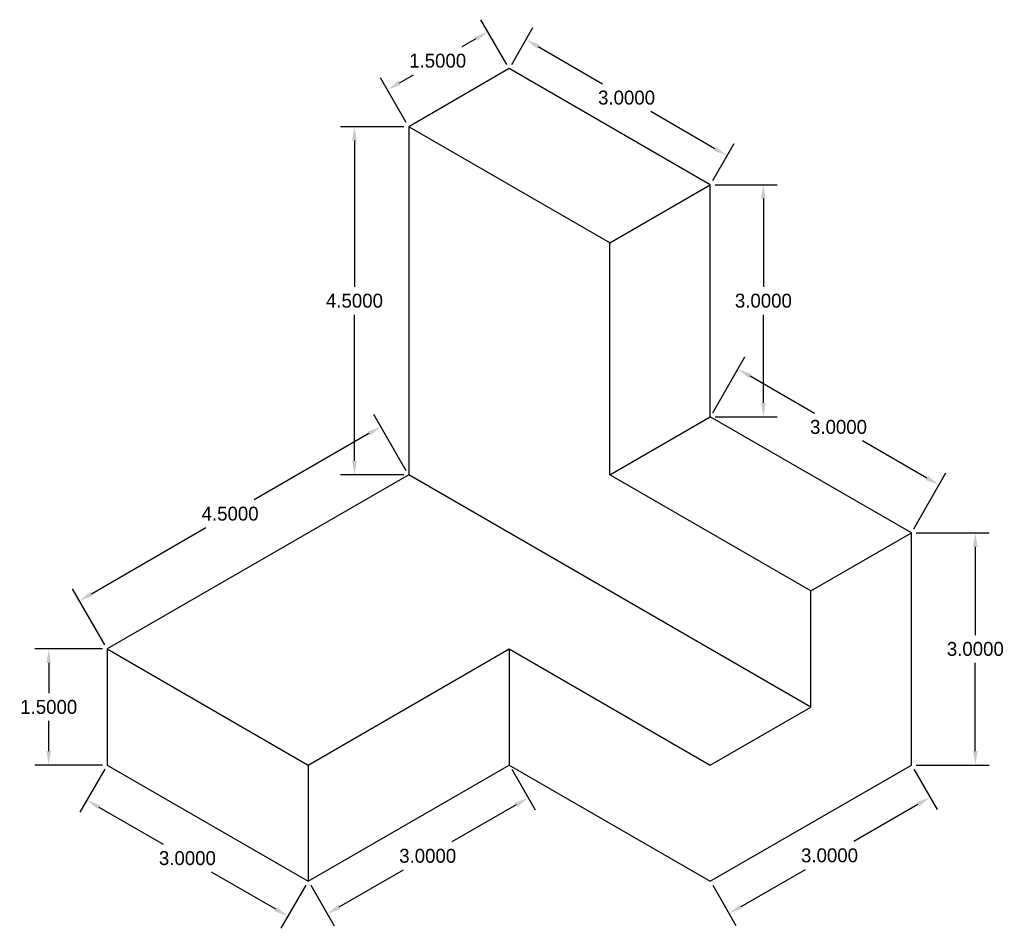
# Model space of a CAD drawing. Header units: inches. Extents: x -33 to 201, y -15 to 35.
# Tile 1 of 10: x -33 to -20, y -12 to 0. Entities that reach past the tile are written whole.
import ezdxf

# ---------------------------------------------------------------- set-up
doc = ezdxf.new("R2010")
doc.units = ezdxf.units.IN
doc.header["$MEASUREMENT"] = 0
doc.dimstyles.get("Standard").update_dxf_attribs({"dimtxt": 0.18, "dimasz": 0.18, "dimexe": 0.18, "dimexo": 0.0625, "dimgap": 0.09, "dimtad": 0, "dimtih": 1, "dimtoh": 1, "dimdec": 4, "dimzin": 0, "dimdsep": 46, "dimtxsty": 'Standard', "dimcen": 0.09, "dimadec": 0, "dimazin": 0, "dimtfac": 1, "dimtdec": 4, "dimtofl": 0, "dimtmove": 0, "dimatfit": 3, "dimfxl": 0, "dimtolj": 1, "dimtzin": 0, "dimarcsym": 0})

# ---------------------------------------------------------------- blocks, each defined once
blk = doc.blocks.new('*D124')
at = {"color": 0, "linetype": 'Continuous', "lineweight": -2}
for p, q in [((-32.116, -8.485), (-32.989, -8.485)), ((-32.809, -8.665), (-32.809, -9.055)), ((-32.809, -9.805), (-32.809, -9.415)), ((-32.116, -9.985), (-32.989, -9.985))]:
    blk.add_line(p, q, dxfattribs=at)
at = {"color": 0, "linetype": 'Continuous'}
for points in [[(-32.839, -8.665), (-32.779, -8.665), (-32.809, -8.485)], [(-32.839, -9.805), (-32.779, -9.805), (-32.809, -9.985)]]:
    blk.add_solid(points, dxfattribs=at)
at = {"layer": 'Defpoints', "color": 0, "linetype": 'Continuous'}
for p in [(-32.054, -8.485), (-32.809, -9.985), (-32.054, -9.985)]:
    blk.add_point(p, dxfattribs=at)
at = {"color": 0, "linetype": 'Continuous', "insert": (-32.809, -9.235), "char_height": 0.18, "attachment_point": 5}
blk.add_mtext('\\A1;1.5000', dxfattribs=at)
blk = doc.blocks.new('*D126')
at = {"color": 0, "linetype": 'Continuous', "lineweight": -2}
for p, q in [((-32.085, -10.039), (-32.406, -10.595)), ((-32.16, -10.529), (-31.329, -11.009)), ((-29.874, -11.849), (-30.705, -11.369)), ((-29.487, -11.539), (-29.808, -12.095))]:
    blk.add_line(p, q, dxfattribs=at)
at = {"color": 0, "linetype": 'Continuous'}
for points in [[(-32.145, -10.503), (-32.175, -10.555), (-32.316, -10.439)], [(-29.859, -11.823), (-29.889, -11.875), (-29.718, -11.939)]]:
    blk.add_solid(points, dxfattribs=at)
at = {"layer": 'Defpoints', "color": 0, "linetype": 'Continuous'}
for p in [(-32.054, -9.985), (-32.316, -10.439), (-29.456, -11.485)]:
    blk.add_point(p, dxfattribs=at)
at = {"color": 0, "linetype": 'Continuous', "insert": (-31.017, -11.189), "char_height": 0.18, "attachment_point": 5}
blk.add_mtext('\\A1;3.0000', dxfattribs=at)
blk = doc.blocks.new('*D127')
at = {"color": 0, "linetype": 'Continuous', "lineweight": -2}
for p, q in [((-26.826, -10.039), (-26.523, -10.565)), ((-26.769, -10.499), (-27.6, -10.979)), ((-29.055, -11.819), (-28.224, -11.339)), ((-29.424, -11.539), (-29.121, -12.065))]:
    blk.add_line(p, q, dxfattribs=at)
at = {"color": 0, "linetype": 'Continuous'}
for points in [[(-26.784, -10.473), (-26.754, -10.525), (-26.613, -10.409)], [(-29.07, -11.793), (-29.04, -11.845), (-29.211, -11.909)]]:
    blk.add_solid(points, dxfattribs=at)
at = {"layer": 'Defpoints', "color": 0, "linetype": 'Continuous'}
for p in [(-26.858, -9.985), (-26.613, -10.409), (-29.456, -11.485)]:
    blk.add_point(p, dxfattribs=at)
at = {"color": 0, "linetype": 'Continuous', "insert": (-27.912, -11.159), "char_height": 0.18, "attachment_point": 5}
blk.add_mtext('\\A1;3.0000', dxfattribs=at)
blk = doc.blocks.new('*D128')
at = {"color": 0, "linetype": 'Continuous', "lineweight": -2}
for p, q in [((-21.63, -10.039), (-21.33, -10.559)), ((-21.576, -10.493), (-22.407, -10.973)), ((-23.862, -11.813), (-23.031, -11.333)), ((-24.228, -11.539), (-23.928, -12.059))]:
    blk.add_line(p, q, dxfattribs=at)
at = {"color": 0, "linetype": 'Continuous'}
for points in [[(-21.591, -10.467), (-21.561, -10.519), (-21.42, -10.403)], [(-23.877, -11.787), (-23.847, -11.839), (-24.018, -11.903)]]:
    blk.add_solid(points, dxfattribs=at)
at = {"layer": 'Defpoints', "color": 0, "linetype": 'Continuous'}
for p in [(-21.662, -9.985), (-21.42, -10.403), (-24.26, -11.485)]:
    blk.add_point(p, dxfattribs=at)
at = {"color": 0, "linetype": 'Continuous', "insert": (-22.719, -11.153), "char_height": 0.18, "attachment_point": 5}
blk.add_mtext('\\A1;3.0000', dxfattribs=at)
blk = doc.blocks.new('*D129')
at = {"color": 0, "linetype": 'Continuous', "lineweight": -2}
for p, q in [((-21.599, -6.985), (-20.655, -6.985)), ((-20.835, -7.165), (-20.835, -8.305)), ((-20.835, -9.805), (-20.835, -8.665)), ((-21.599, -9.985), (-20.655, -9.985))]:
    blk.add_line(p, q, dxfattribs=at)
at = {"color": 0, "linetype": 'Continuous'}
for points in [[(-20.865, -7.165), (-20.805, -7.165), (-20.835, -6.985)], [(-20.865, -9.805), (-20.805, -9.805), (-20.835, -9.985)]]:
    blk.add_solid(points, dxfattribs=at)
at = {"layer": 'Defpoints', "color": 0, "linetype": 'Continuous'}
for p in [(-21.662, -6.985), (-21.662, -9.985), (-20.835, -9.985)]:
    blk.add_point(p, dxfattribs=at)
at = {"color": 0, "linetype": 'Continuous', "insert": (-20.835, -8.485), "char_height": 0.18, "attachment_point": 5}
blk.add_mtext('\\A1;3.0000', dxfattribs=at)
blk = doc.blocks.new('*D130')
at = {"color": 0, "linetype": 'Continuous', "lineweight": -2}
for p, q in [((-24.228, -5.431), (-23.812, -4.71)), ((-23.746, -4.956), (-22.915, -5.436)), ((-21.46, -6.276), (-22.291, -5.796)), ((-21.63, -6.931), (-21.214, -6.21))]:
    blk.add_line(p, q, dxfattribs=at)
at = {"color": 0, "linetype": 'Continuous'}
for points in [[(-23.731, -4.93), (-23.761, -4.982), (-23.902, -4.866)], [(-21.445, -6.25), (-21.475, -6.302), (-21.304, -6.366)]]:
    blk.add_solid(points, dxfattribs=at)
at = {"layer": 'Defpoints', "color": 0, "linetype": 'Continuous'}
for p in [(-24.26, -5.485), (-21.304, -6.366), (-21.662, -6.985)]:
    blk.add_point(p, dxfattribs=at)
at = {"color": 0, "linetype": 'Continuous', "insert": (-22.603, -5.616), "char_height": 0.18, "attachment_point": 5}
blk.add_mtext('\\A1;3.0000', dxfattribs=at)
blk = doc.blocks.new('*D131')
at = {"color": 0, "linetype": 'Continuous', "lineweight": -2}
for p, q in [((-24.197, -2.485), (-23.394, -2.485)), ((-23.574, -2.665), (-23.574, -3.805)), ((-23.574, -5.305), (-23.574, -4.165)), ((-24.197, -5.485), (-23.394, -5.485))]:
    blk.add_line(p, q, dxfattribs=at)
at = {"color": 0, "linetype": 'Continuous'}
for points in [[(-23.604, -2.665), (-23.544, -2.665), (-23.574, -2.485)], [(-23.604, -5.305), (-23.544, -5.305), (-23.574, -5.485)]]:
    blk.add_solid(points, dxfattribs=at)
at = {"layer": 'Defpoints', "color": 0, "linetype": 'Continuous'}
for p in [(-24.26, -2.485), (-24.26, -5.485), (-23.574, -5.485)]:
    blk.add_point(p, dxfattribs=at)
at = {"color": 0, "linetype": 'Continuous', "insert": (-23.574, -3.985), "char_height": 0.18, "attachment_point": 5}
blk.add_mtext('\\A1;3.0000', dxfattribs=at)
blk = doc.blocks.new('*D132')
at = {"color": 0, "linetype": 'Continuous', "lineweight": -2}
for p, q in [((-26.826, -0.931), (-26.551, -0.454)), ((-26.485, -0.7), (-25.654, -1.18)), ((-24.199, -2.02), (-25.03, -1.54)), ((-24.228, -2.431), (-23.953, -1.954))]:
    blk.add_line(p, q, dxfattribs=at)
at = {"color": 0, "linetype": 'Continuous'}
for points in [[(-26.47, -0.674), (-26.5, -0.726), (-26.641, -0.61)], [(-24.184, -1.994), (-24.214, -2.046), (-24.043, -2.11)]]:
    blk.add_solid(points, dxfattribs=at)
at = {"layer": 'Defpoints', "color": 0, "linetype": 'Continuous'}
for p in [(-26.858, -0.985), (-24.043, -2.11), (-24.26, -2.485)]:
    blk.add_point(p, dxfattribs=at)
at = {"color": 0, "linetype": 'Continuous', "insert": (-25.342, -1.36), "char_height": 0.18, "attachment_point": 5}
blk.add_mtext('\\A1;3.0000', dxfattribs=at)
blk = doc.blocks.new('*D133')
at = {"color": 0, "linetype": 'Continuous', "lineweight": -2}
for p, q in [((-26.889, -0.931), (-27.223, -0.352)), ((-27.289, -0.598), (-27.471, -0.703)), ((-28.188, -1.681), (-28.522, -1.102)), ((-28.276, -1.168), (-28.094, -1.063))]:
    blk.add_line(p, q, dxfattribs=at)
at = {"color": 0, "linetype": 'Continuous'}
for points in [[(-27.304, -0.572), (-27.274, -0.624), (-27.133, -0.508)], [(-28.291, -1.142), (-28.261, -1.194), (-28.432, -1.258)]]:
    blk.add_solid(points, dxfattribs=at)
at = {"layer": 'Defpoints', "color": 0, "linetype": 'Continuous'}
for p in [(-26.858, -0.985), (-28.432, -1.258), (-28.157, -1.735)]:
    blk.add_point(p, dxfattribs=at)
at = {"color": 0, "linetype": 'Continuous', "insert": (-27.783, -0.883), "char_height": 0.18, "attachment_point": 5}
blk.add_mtext('\\A1;1.5000', dxfattribs=at)
blk = doc.blocks.new('*D134')
at = {"color": 0, "linetype": 'Continuous', "lineweight": -2}
for p, q in [((-28.219, -1.735), (-29.038, -1.735)), ((-28.858, -1.915), (-28.858, -3.805)), ((-28.858, -6.055), (-28.858, -4.165)), ((-28.219, -6.235), (-29.038, -6.235))]:
    blk.add_line(p, q, dxfattribs=at)
at = {"color": 0, "linetype": 'Continuous'}
for points in [[(-28.888, -1.915), (-28.828, -1.915), (-28.858, -1.735)], [(-28.888, -6.055), (-28.828, -6.055), (-28.858, -6.235)]]:
    blk.add_solid(points, dxfattribs=at)
at = {"layer": 'Defpoints', "color": 0, "linetype": 'Continuous'}
for p in [(-28.157, -1.735), (-28.858, -6.235), (-28.157, -6.235)]:
    blk.add_point(p, dxfattribs=at)
at = {"color": 0, "linetype": 'Continuous', "insert": (-28.858, -3.985), "char_height": 0.18, "attachment_point": 5}
blk.add_mtext('\\A1;4.5000', dxfattribs=at)
blk = doc.blocks.new('*D135')
at = {"color": 0, "linetype": 'Continuous', "lineweight": -2}
for p, q in [((-28.188, -6.181), (-28.606, -5.456)), ((-28.672, -5.702), (-30.153, -6.557)), ((-32.257, -7.772), (-30.777, -6.917)), ((-32.085, -8.431), (-32.503, -7.706))]:
    blk.add_line(p, q, dxfattribs=at)
at = {"color": 0, "linetype": 'Continuous'}
for points in [[(-28.687, -5.676), (-28.657, -5.728), (-28.516, -5.612)], [(-32.272, -7.746), (-32.242, -7.798), (-32.413, -7.862)]]:
    blk.add_solid(points, dxfattribs=at)
at = {"layer": 'Defpoints', "color": 0, "linetype": 'Continuous'}
for p in [(-28.157, -6.235), (-32.413, -7.862), (-32.054, -8.485)]:
    blk.add_point(p, dxfattribs=at)
at = {"color": 0, "linetype": 'Continuous', "insert": (-30.465, -6.737), "char_height": 0.18, "attachment_point": 5}
blk.add_mtext('\\A1;4.5000', dxfattribs=at)

msp = doc.modelspace()

# ---------------------------------------------------------------- linework, layer by layer
at = {"linetype": 'Continuous'}
for p, q in [((-26.85767, -0.98501), (-28.15671, -1.73501)), ((-24.2596, -2.48501), (-26.85767, -0.98501)), ((-28.15671, -1.73501), (-28.15671, -6.23501)), ((-25.55864, -3.23501), (-28.15671, -1.73501)), ((-25.55864, -3.23501), (-24.2596, -2.48501)), ((-24.2596, -5.48501), (-24.2596, -2.48501)), ((-25.55864, -6.23501), (-25.55864, -3.23501)), ((-25.55864, -6.23501), (-24.2596, -5.48501)), ((-21.66152, -6.98501), (-24.2596, -5.48501)), ((-28.15671, -6.23501), (-32.05383, -8.48501)), ((-22.96056, -9.23501), (-28.15671, -6.23501)), ((-22.96056, -7.73501), (-25.55864, -6.23501)), ((-22.96056, -7.73501), (-21.66152, -6.98501)), ((-21.66152, -9.98501), (-21.66152, -6.98501)), ((-22.96056, -9.23501), (-22.96056, -7.73501)), ((-32.05383, -8.48501), (-32.05383, -9.98501)), ((-32.05383, -8.48501), (-29.45575, -9.98501)), ((-29.45575, -9.98501), (-26.85767, -8.48501)), ((-26.85767, -8.48501), (-24.2596, -9.98501)), ((-26.85767, -8.48501), (-26.85767, -9.98501)), ((-24.2596, -9.98501), (-22.96056, -9.23501)), ((-32.05383, -9.98501), (-29.45575, -11.48501)), ((-29.45575, -11.48501), (-26.85767, -9.98501)), ((-29.45575, -9.98501), (-29.45575, -11.48501)), ((-26.85767, -9.98501), (-24.2596, -11.48501)), ((-24.2596, -11.48501), (-21.66152, -9.98501))]:
    msp.add_line(p, q, dxfattribs=at)

# ---------------------------------------------------------------- dimensions: what is measured, and where the dimension line sits
for p1, p2, distance, picture, middle in [((-26.85767, -0.98501), (-28.15671, -1.73501), -0.55075, '*D133', (-27.78257, -0.88305)), ((-26.85767, -0.98501), (-24.2596, -2.48501), 0.43302, '*D132', (-25.34213, -1.36001)), ((-28.15671, -1.73501), (-28.15671, -6.23501), -0.70127, '*D134', (-28.85798, -3.98501)), ((-24.2596, -2.48501), (-24.2596, -5.48501), 0.68603, '*D131', (-23.57357, -3.98501)), ((-24.2596, -5.48501), (-21.66152, -6.98501), 0.71478, '*D130', (-22.60317, -5.616)), ((-28.15671, -6.23501), (-32.05383, -8.48501), -0.71901, '*D135', (-30.46477, -6.73733)), ((-21.66152, -6.98501), (-21.66152, -9.98501), 0.82627, '*D129', (-20.83525, -8.48501)), ((-32.05383, -8.48501), (-32.05383, -9.98501), -0.75549, '*D124', (-32.80932, -9.23501)), ((-29.45575, -11.48501), (-32.05383, -9.98501), 0.52444, '*D126', (-31.01701, -11.18919)), ((-29.45575, -11.48501), (-26.85767, -9.98501), -0.48963, '*D127', (-27.9119, -11.15905)), ((-24.2596, -11.48501), (-21.66152, -9.98501), -0.48319, '*D128', (-22.71897, -11.15347))]:
    dim = msp.add_aligned_dim(p1=p1, p2=p2, distance=distance, dimstyle='Standard', dxfattribs=at)
    dim.commit()
    dim.dimension.update_dxf_attribs({"geometry": picture, "text_midpoint": middle})

doc.saveas('drawing.dxf')
